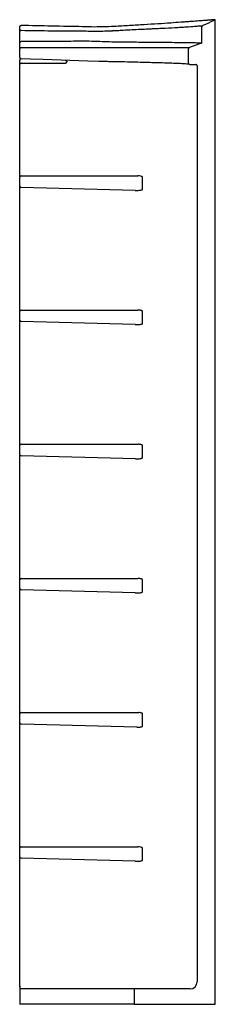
# Model space of a CAD drawing. Header units: millimetres. Extents: x 3944.793 to 3944.933, y 1922.233 to 1922.937.
import ezdxf

# ---------------------------------------------------------------- set-up
doc = ezdxf.new("R2010")
doc.units = ezdxf.units.MM
doc.layers.add('SANINDUSA', color=3, linetype='Continuous')

msp = doc.modelspace()

# ---------------------------------------------------------------- linework, layer by layer
at = {"layer": 'SANINDUSA'}
for p, q in [((3944.9331, 1922.23269), (3944.9331, 1922.93714)), ((3944.92345, 1922.92127), (3944.92345, 1922.93195)), ((3944.92353, 1922.92122), (3944.92353, 1922.93197)), ((3944.7931, 1922.92251), (3944.7931, 1922.92859)), ((3944.7931, 1922.91638), (3944.7931, 1922.92063)), ((3944.7931, 1922.91005), (3944.7931, 1922.91638)), ((3944.91394, 1922.90608), (3944.91394, 1922.91633)), ((3944.92287, 1922.92028), (3944.9146, 1922.91727)), ((3944.7931, 1922.90708), (3944.7931, 1922.90805)), ((3944.7931, 1922.83286), (3944.7931, 1922.90508)), ((3944.7941, 1922.90608), (3944.8257, 1922.90608)), ((3944.91494, 1922.90508), (3944.9191, 1922.90508)), ((3944.9201, 1922.90408), (3944.9201, 1922.24869)), ((3944.7931, 1922.82942), (3944.7931, 1922.83036)), ((3944.7931, 1922.82716), (3944.7931, 1922.82942)), ((3944.7931, 1922.82447), (3944.7931, 1922.82716)), ((3944.7931, 1922.81814), (3944.7931, 1922.82447)), ((3944.79408, 1922.82541), (3944.87769, 1922.82541)), ((3944.881, 1922.81587), (3944.881, 1922.82447)), ((3944.7931, 1922.81575), (3944.7931, 1922.81814)), ((3944.87582, 1922.815), (3944.79407, 1922.81715)), ((3944.7931, 1922.81536), (3944.7931, 1922.81575)), ((3944.7931, 1922.73686), (3944.7931, 1922.81286)), ((3944.7931, 1922.73342), (3944.7931, 1922.73436)), ((3944.7931, 1922.73116), (3944.7931, 1922.73342)), ((3944.7931, 1922.72847), (3944.7931, 1922.73116)), ((3944.7931, 1922.72214), (3944.7931, 1922.72847)), ((3944.79408, 1922.72941), (3944.87769, 1922.72941)), ((3944.881, 1922.71987), (3944.881, 1922.72847)), ((3944.7931, 1922.71975), (3944.7931, 1922.72214)), ((3944.7931, 1922.71936), (3944.7931, 1922.71975)), ((3944.87582, 1922.719), (3944.79407, 1922.72115)), ((3944.7931, 1922.64086), (3944.7931, 1922.71686)), ((3944.7931, 1922.63735), (3944.7931, 1922.63836)), ((3944.7931, 1922.63519), (3944.7931, 1922.63735)), ((3944.7931, 1922.63247), (3944.7931, 1922.63519)), ((3944.79408, 1922.63341), (3944.87786, 1922.63341)), ((3944.7931, 1922.62614), (3944.7931, 1922.63247)), ((3944.7931, 1922.62385), (3944.7931, 1922.62614)), ((3944.88103, 1922.62387), (3944.88103, 1922.63247)), ((3944.7931, 1922.62336), (3944.7931, 1922.62385)), ((3944.7931, 1922.54486), (3944.7931, 1922.62086)), ((3944.87608, 1922.623), (3944.79407, 1922.62515)), ((3944.7931, 1922.54142), (3944.7931, 1922.54236)), ((3944.7931, 1922.53916), (3944.7931, 1922.54142)), ((3944.7931, 1922.53647), (3944.7931, 1922.53916)), ((3944.7931, 1922.53014), (3944.7931, 1922.53647)), ((3944.79408, 1922.53741), (3944.87769, 1922.53741)), ((3944.881, 1922.52787), (3944.881, 1922.53647)), ((3944.7931, 1922.52775), (3944.7931, 1922.53014)), ((3944.7931, 1922.52736), (3944.7931, 1922.52775)), ((3944.87582, 1922.527), (3944.79407, 1922.52915)), ((3944.7931, 1922.44886), (3944.7931, 1922.52486)), ((3944.7931, 1922.44514), (3944.7931, 1922.44636)), ((3944.7931, 1922.44326), (3944.7931, 1922.44514)), ((3944.7931, 1922.44047), (3944.7931, 1922.44326)), ((3944.7931, 1922.43414), (3944.7931, 1922.44047)), ((3944.79408, 1922.44141), (3944.87836, 1922.44141)), ((3944.8811, 1922.43187), (3944.8811, 1922.44047)), ((3944.7931, 1922.43215), (3944.7931, 1922.43414)), ((3944.7931, 1922.43136), (3944.7931, 1922.43215)), ((3944.7931, 1922.35286), (3944.7931, 1922.42886)), ((3944.87685, 1922.43098), (3944.79407, 1922.43315)), ((3944.7931, 1922.34942), (3944.7931, 1922.35036)), ((3944.7931, 1922.34716), (3944.7931, 1922.34942)), ((3944.7931, 1922.34447), (3944.7931, 1922.34716)), ((3944.7931, 1922.33814), (3944.7931, 1922.34447)), ((3944.79408, 1922.34541), (3944.87769, 1922.34541)), ((3944.88101, 1922.33587), (3944.88101, 1922.34447)), ((3944.7931, 1922.33575), (3944.7931, 1922.33814)), ((3944.7931, 1922.33536), (3944.7931, 1922.33575)), ((3944.7931, 1922.24869), (3944.7931, 1922.33286)), ((3944.87582, 1922.335), (3944.79407, 1922.33715)), ((3944.7931, 1922.24539), (3944.7931, 1922.23269)), ((3944.7961, 1922.24369), (3944.79398, 1922.24369)), ((3944.83802, 1922.24369), (3944.7961, 1922.24369)), ((3944.8751, 1922.24369), (3944.83802, 1922.24369)), ((3944.8751, 1922.24369), (3944.8751, 1922.23269)), ((3944.9151, 1922.24369), (3944.8751, 1922.24369)), ((3944.7961, 1922.23269), (3944.7931, 1922.23269)), ((3944.83802, 1922.23269), (3944.7961, 1922.23269)), ((3944.8751, 1922.23269), (3944.83802, 1922.23269)), ((3944.8751, 1922.23269), (3944.9331, 1922.23269))]:
    msp.add_line(p, q, dxfattribs=at)
at = {"layer": 'SANINDUSA', "flags": 128}
for points in [[(3944.79408, 1922.91732), (3944.79509, 1922.91732), (3944.80309, 1922.91732), (3944.83507, 1922.91732), (3944.85161, 1922.91732)], [(3944.85175, 1922.90725), (3944.84975, 1922.90731), (3944.84176, 1922.90756), (3944.80979, 1922.90856), (3944.80051, 1922.90885), (3944.79406, 1922.90905)]]:
    msp.add_lwpolyline(points, dxfattribs=at)
at = {"layer": 'SANINDUSA'}
for centre, radius, start, end in [((3944.79407, 1922.92856), 0.000974, 88.44754, 178.35892), ((3944.92445, 1922.93195), 0.000999, 113.82629, 180.0592), ((3944.92453, 1922.93197), 0.001, 113.78345, 180), ((3944.79407, 1922.9206), 0.00097, 88.90267, 178.18926), ((3944.79407, 1922.91635), 0.00097, 88.86146, 178.18847), ((3944.92245, 1922.92127), 0.001, 290.11023, 359.98874), ((3944.7941, 1922.91005), 0.001, 180, 268.21077), ((3944.7941, 1922.90508), 0.001, 90, 180), ((3944.79406, 1922.82444), 0.00097, 89.25864, 178.20551), ((3944.7941, 1922.81814), 0.001, 180, 268.5), ((3944.79406, 1922.72844), 0.00097, 89.25864, 178.20551), ((3944.7941, 1922.72214), 0.001, 180, 268.5), ((3944.79406, 1922.63244), 0.00097, 89.25584, 178.20649), ((3944.7941, 1922.62614), 0.001, 180, 268.5), ((3944.79406, 1922.53644), 0.00097, 89.25406, 178.20646), ((3944.7941, 1922.53014), 0.001, 180, 268.5), ((3944.79406, 1922.44044), 0.00097, 89.25966, 178.20449), ((3944.7941, 1922.43414), 0.001, 180, 268.5), ((3944.79406, 1922.34444), 0.00097, 89.25762, 178.20653), ((3944.7941, 1922.33814), 0.001, 180, 268.5), ((3944.9151, 1922.24869), 0.005, 270, 0)]:
    msp.add_arc(centre, radius, start, end, dxfattribs=at)
for points, knots in [([(3944.9331, 1922.93714), (3944.9331, 1922.93714), (3944.93291, 1922.93712), (3944.93221, 1922.93707), (3944.93168, 1922.93702), (3944.93028, 1922.93691), (3944.92942, 1922.93685), (3944.92811, 1922.93675), (3944.92783, 1922.93673), (3944.92727, 1922.93668), (3944.92697, 1922.93666), (3944.92606, 1922.93659), (3944.92541, 1922.93654), (3944.92335, 1922.93638), (3944.92182, 1922.93627), (3944.91847, 1922.93602), (3944.91664, 1922.93588), (3944.91417, 1922.9357), (3944.91367, 1922.93566), (3944.91264, 1922.93559), (3944.91212, 1922.93555), (3944.91052, 1922.93543), (3944.90943, 1922.93535), (3944.90605, 1922.93511), (3944.90368, 1922.93493), (3944.90119, 1922.93475)], [0, 0, 0, 0, 0.125, 0.125, 0.25, 0.25, 0.375, 0.375, 0.40625, 0.40625, 0.4375, 0.4375, 0.5, 0.5, 0.625, 0.625, 0.75, 0.75, 0.78125, 0.78125, 0.8125, 0.8125, 0.875, 0.875, 1, 1, 1, 1]), ([(3944.9331, 1922.93714), (3944.93095, 1922.93605), (3944.9288, 1922.93501), (3944.92663, 1922.93401), (3944.9258, 1922.93363), (3944.92496, 1922.93325), (3944.92413, 1922.93288)], [0.69760921, 0.69760921, 0.69760921, 0.69760921, 0.73579376, 0.73579376, 0.73579376, 0.75046729, 0.75046729, 0.75046729, 0.75046729]), ([(3944.7931, 1922.93194), (3944.7931, 1922.93208), (3944.79312, 1922.93221), (3944.79321, 1922.93246), (3944.79328, 1922.93258), (3944.79347, 1922.93278), (3944.79358, 1922.93286), (3944.79382, 1922.93297), (3944.79396, 1922.933), (3944.7941, 1922.933)], [0, 0, 0, 0, 0.25, 0.25, 0.5, 0.5, 0.75, 0.75, 1, 1, 1, 1]), ([(3944.7941, 1922.92953), (3944.80142, 1922.92942), (3944.80875, 1922.92931), (3944.81792, 1922.92923), (3944.81976, 1922.92922), (3944.82342, 1922.92921), (3944.82526, 1922.9292), (3944.83076, 1922.92919), (3944.83443, 1922.92918), (3944.8381, 1922.92914)], [0, 0, 0, 0, 0.5, 0.5, 0.625, 0.625, 0.75, 0.75, 1, 1, 1, 1]), ([(3944.8381, 1922.92914), (3944.84166, 1922.92901), (3944.84521, 1922.92895), (3944.8505, 1922.92899), (3944.85226, 1922.92902), (3944.85489, 1922.92909), (3944.85577, 1922.92912), (3944.85708, 1922.92917), (3944.85773, 1922.92919), (3944.85839, 1922.92922), (3944.85882, 1922.92925), (3944.85904, 1922.92926), (3944.85926, 1922.92927)], [0, 0, 0, 0, 0.5, 0.5, 0.75, 0.75, 0.875, 0.875, 0.9375, 0.96875, 0.96875, 1, 1, 1, 1]), ([(3944.85926, 1922.92927), (3944.85939, 1922.92927), (3944.85953, 1922.92928), (3944.8598, 1922.92929), (3944.8602, 1922.92931), (3944.86115, 1922.92936), (3944.86196, 1922.9294), (3944.86356, 1922.92949), (3944.86463, 1922.92954), (3944.8678, 1922.92971), (3944.86988, 1922.92982), (3944.87399, 1922.93004), (3944.87602, 1922.93015), (3944.87999, 1922.93035), (3944.88195, 1922.93045), (3944.88483, 1922.93058), (3944.88578, 1922.93063), (3944.88765, 1922.93071), (3944.88857, 1922.93075), (3944.89129, 1922.93088), (3944.89304, 1922.93096), (3944.89813, 1922.93121), (3944.9013, 1922.93137), (3944.90497, 1922.93157), (3944.90569, 1922.93161), (3944.90709, 1922.93169), (3944.90778, 1922.93173), (3944.90977, 1922.93184), (3944.91102, 1922.93192), (3944.91453, 1922.93213), (3944.91655, 1922.93227), (3944.91875, 1922.93245), (3944.91917, 1922.93249), (3944.91998, 1922.93257), (3944.92036, 1922.93261), (3944.92143, 1922.93271), (3944.92204, 1922.93277), (3944.92275, 1922.93282), (3944.92295, 1922.93283), (3944.92329, 1922.93284), (3944.92343, 1922.93285), (3944.92378, 1922.93285), (3944.92393, 1922.93285), (3944.92405, 1922.93287)], [0, 0, 0, 0, 0.003906, 0.003906, 0.007812, 0.015625, 0.03125, 0.03125, 0.0625, 0.0625, 0.125, 0.125, 0.1875, 0.1875, 0.25, 0.25, 0.28125, 0.28125, 0.3125, 0.3125, 0.375, 0.375, 0.5, 0.5, 0.53125, 0.53125, 0.5625, 0.5625, 0.625, 0.625, 0.75, 0.75, 0.78125, 0.78125, 0.8125, 0.8125, 0.875, 0.875, 0.90625, 0.90625, 0.9375, 0.9375, 1, 1, 1, 1]), ([(3944.90119, 1922.93475), (3944.89822, 1922.93453), (3944.89515, 1922.93433), (3944.88881, 1922.93392), (3944.88553, 1922.93372), (3944.88046, 1922.93342), (3944.87875, 1922.93332), (3944.87527, 1922.93312), (3944.8735, 1922.93302), (3944.86814, 1922.93271), (3944.86452, 1922.9325), (3944.86083, 1922.9323)], [0, 0, 0, 0, 0.25, 0.25, 0.5, 0.5, 0.625, 0.625, 0.75, 0.75, 1, 1, 1, 1]), ([(3944.7931, 1922.92063), (3944.7931, 1922.9207), (3944.7931, 1922.9208), (3944.7931, 1922.92105), (3944.7931, 1922.92119), (3944.7931, 1922.92169), (3944.7931, 1922.9221), (3944.7931, 1922.92251)], [0, 0, 0, 0, 0.25, 0.25, 0.5, 0.5, 1, 1, 1, 1]), ([(3944.85405, 1922.92132), (3944.85158, 1922.92145), (3944.8491, 1922.92153), (3944.84413, 1922.92165), (3944.84163, 1922.92168), (3944.83664, 1922.92169), (3944.83413, 1922.92168), (3944.82912, 1922.92164), (3944.82662, 1922.92161), (3944.82161, 1922.92156), (3944.81911, 1922.92154), (3944.8141, 1922.92152), (3944.8116, 1922.92152), (3944.80409, 1922.92153), (3944.79909, 1922.92155), (3944.79408, 1922.92157)], [0, 0, 0, 0, 0.125, 0.125, 0.25, 0.25, 0.375, 0.375, 0.5, 0.5, 0.625, 0.625, 0.75, 0.75, 1, 1, 1, 1]), ([(3944.85177, 1922.91732), (3944.85423, 1922.91733), (3944.85668, 1922.91733), (3944.86154, 1922.91733), (3944.86392, 1922.91733), (3944.86626, 1922.91732)], [0, 0, 0, 0, 0.5, 0.5, 1, 1, 1, 1]), ([(3944.86698, 1922.92098), (3944.86486, 1922.92098), (3944.86272, 1922.92102), (3944.85841, 1922.92113), (3944.85624, 1922.92121), (3944.85405, 1922.92132)], [0, 0, 0, 0, 0.5, 0.5, 1, 1, 1, 1]), ([(3944.86669, 1922.91732), (3944.86985, 1922.91732), (3944.8729, 1922.91732), (3944.87879, 1922.91732), (3944.88163, 1922.91732), (3944.88503, 1922.91732), (3944.88571, 1922.91732), (3944.88705, 1922.91732), (3944.88771, 1922.91732), (3944.88967, 1922.91732), (3944.89093, 1922.91732), (3944.89458, 1922.91732), (3944.89686, 1922.91732), (3944.90001, 1922.91732), (3944.90101, 1922.91732), (3944.90246, 1922.91732), (3944.90293, 1922.91732), (3944.90385, 1922.91732), (3944.9043, 1922.91732), (3944.90561, 1922.91732), (3944.90643, 1922.91732), (3944.90798, 1922.91732), (3944.90871, 1922.91732), (3944.91007, 1922.91732), (3944.9107, 1922.91732), (3944.91183, 1922.91732), (3944.91233, 1922.91732), (3944.91296, 1922.91732), (3944.91315, 1922.91732), (3944.91349, 1922.91732), (3944.91364, 1922.91732), (3944.91403, 1922.91732), (3944.91422, 1922.91732), (3944.91438, 1922.91732)], [0, 0, 0, 0, 0.125, 0.125, 0.25, 0.25, 0.28125, 0.28125, 0.3125, 0.3125, 0.375, 0.375, 0.5, 0.5, 0.5625, 0.5625, 0.59375, 0.59375, 0.625, 0.625, 0.6875, 0.6875, 0.75, 0.75, 0.8125, 0.8125, 0.875, 0.875, 0.90625, 0.90625, 0.9375, 0.9375, 1, 1, 1, 1]), ([(3944.9228, 1922.92033), (3944.92269, 1922.92034), (3944.92256, 1922.92036), (3944.92215, 1922.9204), (3944.92188, 1922.92041), (3944.92129, 1922.92042), (3944.92106, 1922.92043), (3944.92055, 1922.92044), (3944.92027, 1922.92044), (3944.91936, 1922.92046), (3944.91867, 1922.92047), (3944.91717, 1922.9205), (3944.91635, 1922.92052), (3944.91461, 1922.92056), (3944.91368, 1922.92057), (3944.91169, 1922.9206), (3944.91063, 1922.92062), (3944.90893, 1922.92064), (3944.90834, 1922.92064), (3944.90715, 1922.92066), (3944.90654, 1922.92067), (3944.90342, 1922.9207), (3944.90071, 1922.92073), (3944.89634, 1922.92077), (3944.89483, 1922.92079), (3944.89249, 1922.92081), (3944.89169, 1922.92082), (3944.89008, 1922.92083), (3944.88926, 1922.92084), (3944.88514, 1922.92088), (3944.88171, 1922.92091), (3944.87455, 1922.92095), (3944.87083, 1922.92096), (3944.86698, 1922.92098)], [0, 0, 0, 0, 0.0625, 0.0625, 0.125, 0.125, 0.15625, 0.15625, 0.1875, 0.1875, 0.25, 0.25, 0.3125, 0.3125, 0.375, 0.375, 0.4375, 0.4375, 0.46875, 0.46875, 0.5, 0.5, 0.625, 0.625, 0.6875, 0.6875, 0.71875, 0.71875, 0.75, 0.75, 0.875, 0.875, 1, 1, 1, 1]), ([(3944.9146, 1922.91727), (3944.9144, 1922.91719), (3944.91424, 1922.91707), (3944.91406, 1922.91682), (3944.91402, 1922.91672), (3944.91395, 1922.91653), (3944.91394, 1922.91643), (3944.91394, 1922.91633)], [0, 0, 0, 0, 0.5, 0.5, 0.75, 0.75, 1, 1, 1, 1]), ([(3944.92287, 1922.92028), (3944.92306, 1922.92035), (3944.92323, 1922.92048), (3944.92341, 1922.92073), (3944.92345, 1922.92082), (3944.92351, 1922.92101), (3944.92353, 1922.92112), (3944.92353, 1922.92122)], [0, 0, 0, 0, 0.5, 0.5, 0.75, 0.75, 1, 1, 1, 1]), ([(3944.7931, 1922.91005), (3944.7931, 1922.91005), (3944.7931, 1922.91), (3944.7931, 1922.9098), (3944.7931, 1922.90965), (3944.7931, 1922.90937), (3944.7931, 1922.90927), (3944.7931, 1922.90905), (3944.7931, 1922.90894), (3944.7931, 1922.9087), (3944.7931, 1922.90857), (3944.7931, 1922.90831), (3944.7931, 1922.90818), (3944.7931, 1922.90805)], [0, 0, 0, 0, 0.25, 0.25, 0.5, 0.5, 0.625, 0.625, 0.75, 0.75, 0.875, 0.875, 1, 1, 1, 1]), ([(3944.82585, 1922.90806), (3944.82585, 1922.90806), (3944.82585, 1922.90806), (3944.82595, 1922.90805), (3944.82606, 1922.90802), (3944.82628, 1922.90795), (3944.82643, 1922.90785), (3944.82656, 1922.90772), (3944.82671, 1922.90751), (3944.82679, 1922.90719), (3944.82679, 1922.90693), (3944.82673, 1922.9068), (3944.82672, 1922.90678)], [0, 0, 0, 0, 0.003987, 0.046364, 0.235219, 0.399528, 0.464693, 0.524804, 0.657705, 0.809224, 0.966487, 1, 1, 1, 1]), ([(3944.7931, 1922.90508), (3944.7931, 1922.90508), (3944.7931, 1922.9051), (3944.7931, 1922.90515), (3944.7931, 1922.90518), (3944.7931, 1922.90528), (3944.7931, 1922.90535), (3944.7931, 1922.90549), (3944.7931, 1922.90558), (3944.7931, 1922.90585), (3944.7931, 1922.90608), (3944.7931, 1922.90656), (3944.7931, 1922.90682), (3944.7931, 1922.90708)], [0, 0, 0, 0, 0.125, 0.125, 0.25, 0.25, 0.375, 0.375, 0.5, 0.5, 0.75, 0.75, 1, 1, 1, 1]), ([(3944.82569, 1922.90608), (3944.8257, 1922.90608), (3944.82571, 1922.90608), (3944.82573, 1922.90608), (3944.82575, 1922.90608), (3944.82577, 1922.90608), (3944.82578, 1922.90608), (3944.82579, 1922.90608)], [0, 0, 0, 0, 0.145712, 0.305829, 0.549611, 0.768612, 1, 1, 1, 1]), ([(3944.82579, 1922.90608), (3944.82592, 1922.9061), (3944.82617, 1922.90613), (3944.8265, 1922.90636), (3944.82669, 1922.90659), (3944.82671, 1922.90675), (3944.82672, 1922.90678)], [0, 0, 0, 0, 0.309829, 0.619274, 0.928899, 1, 1, 1, 1]), ([(3944.91445, 1922.90523), (3944.91424, 1922.90527), (3944.91373, 1922.90536), (3944.91167, 1922.90552), (3944.90839, 1922.90568), (3944.90432, 1922.90585), (3944.89954, 1922.90603), (3944.89402, 1922.9062), (3944.88788, 1922.90636), (3944.88115, 1922.90653), (3944.87398, 1922.90673), (3944.86889, 1922.90687), (3944.86635, 1922.90694)], [0, 0, 0, 0, 0.068223, 0.171087, 0.274571, 0.377828, 0.481398, 0.585307, 0.688887, 0.792482, 0.896406, 1, 1, 1, 1]), ([(3944.91494, 1922.90508), (3944.91481, 1922.90508), (3944.91468, 1922.90511), (3944.91444, 1922.90521), (3944.91432, 1922.90528), (3944.91414, 1922.90547), (3944.91407, 1922.90558), (3944.91397, 1922.90582), (3944.91394, 1922.90595), (3944.91394, 1922.90608)], [0, 0, 0, 0, 0.25, 0.25, 0.5, 0.5, 0.75, 0.75, 1, 1, 1, 1]), ([(3944.9201, 1922.90408), (3944.9201, 1922.90421), (3944.92007, 1922.90434), (3944.91997, 1922.90459), (3944.91989, 1922.9047), (3944.91962, 1922.90497), (3944.91936, 1922.90508), (3944.9191, 1922.90508)], [0, 0, 0, 0, 0.25, 0.25, 0.5, 0.5, 1, 1, 1, 1]), ([(3944.7931, 1922.83036), (3944.7931, 1922.83053), (3944.7931, 1922.83069), (3944.7931, 1922.83101), (3944.7931, 1922.83117), (3944.7931, 1922.83147), (3944.7931, 1922.83162), (3944.7931, 1922.83189), (3944.7931, 1922.83202), (3944.7931, 1922.83225), (3944.7931, 1922.83235), (3944.7931, 1922.83253), (3944.7931, 1922.83261), (3944.7931, 1922.8328), (3944.7931, 1922.83286), (3944.7931, 1922.83286)], [0, 0, 0, 0, 0.125, 0.125, 0.25, 0.25, 0.375, 0.375, 0.5, 0.5, 0.625, 0.625, 0.75, 0.75, 1, 1, 1, 1]), ([(3944.881, 1922.82447), (3944.881, 1922.82455), (3944.88096, 1922.82462), (3944.88085, 1922.82473), (3944.88079, 1922.82477), (3944.8806, 1922.82488), (3944.88046, 1922.82494), (3944.88004, 1922.82508), (3944.87975, 1922.82515), (3944.87888, 1922.82531), (3944.87828, 1922.82537), (3944.87769, 1922.82541)], [0, 0, 0, 0, 0.0625, 0.0625, 0.125, 0.125, 0.25, 0.25, 0.5, 0.5, 1, 1, 1, 1]), ([(3944.7931, 1922.81286), (3944.7931, 1922.81286), (3944.7931, 1922.81288), (3944.7931, 1922.81294), (3944.7931, 1922.81299), (3944.7931, 1922.81312), (3944.7931, 1922.81319), (3944.7931, 1922.81337), (3944.7931, 1922.81348), (3944.7931, 1922.81371), (3944.7931, 1922.81384), (3944.7931, 1922.81411), (3944.7931, 1922.81425), (3944.7931, 1922.81471), (3944.7931, 1922.81503), (3944.7931, 1922.81536)], [0, 0, 0, 0, 0.125, 0.125, 0.25, 0.25, 0.375, 0.375, 0.5, 0.5, 0.625, 0.625, 0.75, 0.75, 1, 1, 1, 1]), ([(3944.87582, 1922.815), (3944.87627, 1922.81499), (3944.87673, 1922.81499), (3944.87763, 1922.81501), (3944.87808, 1922.81503), (3944.87898, 1922.8151), (3944.87943, 1922.81515), (3944.88009, 1922.81529), (3944.88031, 1922.81535), (3944.88062, 1922.81548), (3944.88073, 1922.81552), (3944.88087, 1922.81562), (3944.88091, 1922.81566), (3944.88098, 1922.81575), (3944.88101, 1922.81581), (3944.881, 1922.81587)], [0, 0, 0, 0, 0.25, 0.25, 0.5, 0.5, 0.75, 0.75, 0.875, 0.875, 0.9375, 0.9375, 0.96875, 0.96875, 1, 1, 1, 1]), ([(3944.7931, 1922.73436), (3944.7931, 1922.73465), (3944.7931, 1922.73521), (3944.7931, 1922.73596), (3944.7931, 1922.73652), (3944.7931, 1922.73682), (3944.7931, 1922.73685), (3944.7931, 1922.73686)], [0, 0, 0, 0, 0.21436, 0.428715, 0.643192, 0.857921, 1, 1, 1, 1]), ([(3944.881, 1922.72847), (3944.881, 1922.72855), (3944.88096, 1922.72862), (3944.88085, 1922.72873), (3944.88079, 1922.72877), (3944.8806, 1922.72888), (3944.88046, 1922.72894), (3944.88004, 1922.72908), (3944.87975, 1922.72915), (3944.87887, 1922.72931), (3944.87828, 1922.72937), (3944.87769, 1922.72941)], [0, 0, 0, 0, 0.0625, 0.0625, 0.125, 0.125, 0.25, 0.25, 0.5, 0.5, 1, 1, 1, 1]), ([(3944.7931, 1922.71686), (3944.7931, 1922.71686), (3944.7931, 1922.71688), (3944.7931, 1922.71694), (3944.7931, 1922.71699), (3944.7931, 1922.71712), (3944.7931, 1922.71719), (3944.7931, 1922.71737), (3944.7931, 1922.71748), (3944.7931, 1922.71771), (3944.7931, 1922.71784), (3944.7931, 1922.71811), (3944.7931, 1922.71825), (3944.7931, 1922.71871), (3944.7931, 1922.71903), (3944.7931, 1922.71936)], [0, 0, 0, 0, 0.125, 0.125, 0.25, 0.25, 0.375, 0.375, 0.5, 0.5, 0.625, 0.625, 0.75, 0.75, 1, 1, 1, 1]), ([(3944.87582, 1922.719), (3944.87627, 1922.71899), (3944.87672, 1922.71899), (3944.87763, 1922.71901), (3944.87808, 1922.71903), (3944.87898, 1922.7191), (3944.87943, 1922.71915), (3944.88009, 1922.71929), (3944.88031, 1922.71935), (3944.88062, 1922.71948), (3944.88073, 1922.71952), (3944.88087, 1922.71962), (3944.88091, 1922.71966), (3944.88098, 1922.71975), (3944.88101, 1922.71981), (3944.881, 1922.71987)], [0, 0, 0, 0, 0.25, 0.25, 0.5, 0.5, 0.75, 0.75, 0.875, 0.875, 0.9375, 0.9375, 0.96875, 0.96875, 1, 1, 1, 1]), ([(3944.7931, 1922.63836), (3944.7931, 1922.63853), (3944.7931, 1922.63869), (3944.7931, 1922.63901), (3944.7931, 1922.63917), (3944.7931, 1922.63947), (3944.7931, 1922.63962), (3944.7931, 1922.63989), (3944.7931, 1922.64002), (3944.7931, 1922.64025), (3944.7931, 1922.64035), (3944.7931, 1922.64053), (3944.7931, 1922.64061), (3944.7931, 1922.6408), (3944.7931, 1922.64086), (3944.7931, 1922.64086)], [0, 0, 0, 0, 0.125, 0.125, 0.25, 0.25, 0.375, 0.375, 0.5, 0.5, 0.625, 0.625, 0.75, 0.75, 1, 1, 1, 1]), ([(3944.88103, 1922.63247), (3944.88103, 1922.6325), (3944.88102, 1922.63255), (3944.88094, 1922.63268), (3944.8807, 1922.63286), (3944.88008, 1922.6331), (3944.87924, 1922.63327), (3944.87843, 1922.63337), (3944.878, 1922.6334), (3944.87786, 1922.63341)], [0, 0, 0, 0, 0.02192, 0.049164, 0.126404, 0.279747, 0.624474, 0.876778, 1, 1, 1, 1]), ([(3944.7931, 1922.62086), (3944.7931, 1922.62089), (3944.7931, 1922.62095), (3944.7931, 1922.62138), (3944.7931, 1922.62201), (3944.7931, 1922.62272), (3944.7931, 1922.62318), (3944.7931, 1922.62336)], [0, 0, 0, 0, 0.215031, 0.430067, 0.644975, 0.859633, 1, 1, 1, 1]), ([(3944.87608, 1922.623), (3944.87651, 1922.62299), (3944.87695, 1922.62298), (3944.87781, 1922.623), (3944.87824, 1922.62302), (3944.8791, 1922.6231), (3944.87953, 1922.62315), (3944.88016, 1922.6233), (3944.88037, 1922.62335), (3944.88067, 1922.62348), (3944.88077, 1922.62353), (3944.8809, 1922.62363), (3944.88094, 1922.62366), (3944.88101, 1922.62376), (3944.88103, 1922.62381), (3944.88103, 1922.62387)], [0, 0, 0, 0, 0.25, 0.25, 0.5, 0.5, 0.75, 0.75, 0.875, 0.875, 0.9375, 0.9375, 0.96875, 0.96875, 1, 1, 1, 1]), ([(3944.7931, 1922.54236), (3944.7931, 1922.54265), (3944.7931, 1922.54321), (3944.7931, 1922.54396), (3944.7931, 1922.54452), (3944.7931, 1922.54482), (3944.7931, 1922.54485), (3944.7931, 1922.54486)], [0, 0, 0, 0, 0.214367, 0.428715, 0.643192, 0.85792, 1, 1, 1, 1]), ([(3944.881, 1922.53647), (3944.881, 1922.5365), (3944.881, 1922.53655), (3944.88091, 1922.53668), (3944.88066, 1922.53687), (3944.88002, 1922.5371), (3944.87916, 1922.53726), (3944.87831, 1922.53736), (3944.87786, 1922.5374), (3944.87769, 1922.53741)], [0, 0, 0, 0, 0.020325, 0.047641, 0.12384, 0.276566, 0.621185, 0.857356, 1, 1, 1, 1]), ([(3944.87582, 1922.527), (3944.87627, 1922.52699), (3944.87672, 1922.52699), (3944.87763, 1922.52701), (3944.87808, 1922.52703), (3944.87898, 1922.5271), (3944.87943, 1922.52715), (3944.88009, 1922.52729), (3944.88031, 1922.52735), (3944.88062, 1922.52748), (3944.88073, 1922.52752), (3944.88087, 1922.52762), (3944.88091, 1922.52766), (3944.88098, 1922.52775), (3944.88101, 1922.52781), (3944.881, 1922.52787)], [0, 0, 0, 0, 0.25, 0.25, 0.5, 0.5, 0.75, 0.75, 0.875, 0.875, 0.9375, 0.9375, 0.96875, 0.96875, 1, 1, 1, 1]), ([(3944.7931, 1922.52486), (3944.7931, 1922.52486), (3944.7931, 1922.52488), (3944.7931, 1922.52494), (3944.7931, 1922.52499), (3944.7931, 1922.52512), (3944.7931, 1922.52519), (3944.7931, 1922.52537), (3944.7931, 1922.52548), (3944.7931, 1922.52571), (3944.7931, 1922.52584), (3944.7931, 1922.52611), (3944.7931, 1922.52625), (3944.7931, 1922.52671), (3944.7931, 1922.52703), (3944.7931, 1922.52736)], [0, 0, 0, 0, 0.125, 0.125, 0.25, 0.25, 0.375, 0.375, 0.5, 0.5, 0.625, 0.625, 0.75, 0.75, 1, 1, 1, 1]), ([(3944.7931, 1922.44636), (3944.7931, 1922.44665), (3944.7931, 1922.44721), (3944.7931, 1922.44796), (3944.7931, 1922.44852), (3944.7931, 1922.44882), (3944.7931, 1922.44885), (3944.7931, 1922.44886)], [0, 0, 0, 0, 0.214367, 0.428714, 0.643191, 0.857919, 1, 1, 1, 1]), ([(3944.8811, 1922.44047), (3944.8811, 1922.4405), (3944.88109, 1922.44056), (3944.88102, 1922.44069), (3944.88082, 1922.44086), (3944.88028, 1922.4411), (3944.87944, 1922.4413), (3944.87873, 1922.44137), (3944.87836, 1922.44141)], [0, 0, 0, 0, 0.032166, 0.0544641, 0.1354211, 0.2908525, 0.6352417, 1, 1, 1, 1]), ([(3944.7931, 1922.42886), (3944.7931, 1922.42889), (3944.7931, 1922.42895), (3944.7931, 1922.42938), (3944.7931, 1922.43001), (3944.7931, 1922.43072), (3944.7931, 1922.43118), (3944.7931, 1922.43136)], [0, 0, 0, 0, 0.215031, 0.430067, 0.644975, 0.85964, 1, 1, 1, 1]), ([(3944.87685, 1922.43098), (3944.87766, 1922.43098), (3944.8787, 1922.43097), (3944.88001, 1922.43119), (3944.88061, 1922.43135), (3944.88096, 1922.43158), (3944.88106, 1922.4317), (3944.8811, 1922.43179), (3944.8811, 1922.43185), (3944.8811, 1922.43187)], [0, 0, 0, 0, 0.534592, 0.692683, 0.884454, 0.940651, 0.965022, 0.987227, 1, 1, 1, 1]), ([(3944.7931, 1922.35036), (3944.7931, 1922.35065), (3944.7931, 1922.35121), (3944.7931, 1922.35196), (3944.7931, 1922.35252), (3944.7931, 1922.35282), (3944.7931, 1922.35285), (3944.7931, 1922.35286)], [0, 0, 0, 0, 0.214354, 0.428716, 0.643184, 0.85792, 1, 1, 1, 1]), ([(3944.88101, 1922.34447), (3944.88101, 1922.34455), (3944.88096, 1922.34462), (3944.88085, 1922.34473), (3944.88079, 1922.34477), (3944.8806, 1922.34488), (3944.88046, 1922.34494), (3944.88004, 1922.34508), (3944.87975, 1922.34515), (3944.87888, 1922.34531), (3944.87828, 1922.34537), (3944.87769, 1922.34541)], [0, 0, 0, 0, 0.0625, 0.0625, 0.125, 0.125, 0.25, 0.25, 0.5, 0.5, 1, 1, 1, 1]), ([(3944.7931, 1922.33286), (3944.7931, 1922.33289), (3944.7931, 1922.33295), (3944.7931, 1922.33338), (3944.7931, 1922.33401), (3944.7931, 1922.33472), (3944.7931, 1922.33518), (3944.7931, 1922.33536)], [0, 0, 0, 0, 0.215028, 0.430062, 0.644979, 0.859627, 1, 1, 1, 1]), ([(3944.87582, 1922.335), (3944.87679, 1922.335), (3944.87805, 1922.33499), (3944.87964, 1922.33519), (3944.88038, 1922.33534), (3944.88082, 1922.33557), (3944.88094, 1922.33569), (3944.88098, 1922.33576), (3944.881, 1922.33582), (3944.881, 1922.33584), (3944.88101, 1922.33587)], [0, 0, 0, 0, 0.533461, 0.695288, 0.891528, 0.945823, 0.965788, 0.985966, 0.987977, 1, 1, 1, 1]), ([(3944.7931, 1922.24539), (3944.7931, 1922.24582), (3944.7931, 1922.24684), (3944.7931, 1922.24801), (3944.7931, 1922.24869)], [0, 0, 0, 0, 0.42055, 1, 1, 1, 1]), ([(3944.79398, 1922.24369), (3944.79386, 1922.24371), (3944.79364, 1922.24374), (3944.79338, 1922.24449), (3944.79322, 1922.24517), (3944.79316, 1922.24547), (3944.79313, 1922.24555), (3944.79312, 1922.24557), (3944.79311, 1922.24558), (3944.79311, 1922.24557), (3944.7931, 1922.24554), (3944.7931, 1922.2455), (3944.7931, 1922.24545), (3944.7931, 1922.24541), (3944.7931, 1922.24539)], [0, 0, 0, 0, 0.342211, 0.68369, 0.869491, 0.925548, 0.939739, 0.95511, 0.961563, 0.968083, 0.973781, 0.980558, 0.99255, 1, 1, 1, 1])]:
    msp.add_open_spline(points, degree=3, knots=knots, dxfattribs=at)
for points in [[(3944.7931, 1922.92859), (3944.7931, 1922.92963), (3944.7931, 1922.93075), (3944.7931, 1922.93194)], [(3944.8381, 1922.93209), (3944.82343, 1922.93239), (3944.80876, 1922.93269), (3944.7941, 1922.933)], [(3944.84441, 1922.93191), (3944.8423, 1922.93192), (3944.8402, 1922.93199), (3944.8381, 1922.93209)], [(3944.86083, 1922.9323), (3944.85542, 1922.93199), (3944.84995, 1922.93187), (3944.84441, 1922.93191)], [(3944.92353, 1922.93197), (3944.92353, 1922.93197), (3944.9235, 1922.93196), (3944.92345, 1922.93195)], [(3944.92405, 1922.93287), (3944.9241, 1922.93288), (3944.92413, 1922.93288), (3944.92413, 1922.93288)], [(3944.85161, 1922.91732), (3944.85167, 1922.91732), (3944.85172, 1922.91732), (3944.85177, 1922.91732)], [(3944.86626, 1922.91732), (3944.8664, 1922.91732), (3944.86654, 1922.91732), (3944.86669, 1922.91732)], [(3944.91438, 1922.91732), (3944.91452, 1922.91732), (3944.9146, 1922.91731), (3944.9146, 1922.91727)], [(3944.92287, 1922.92028), (3944.92287, 1922.9203), (3944.92285, 1922.92032), (3944.9228, 1922.92033)], [(3944.92345, 1922.92127), (3944.9235, 1922.92126), (3944.92353, 1922.92124), (3944.92353, 1922.92122)], [(3944.855, 1922.90715), (3944.85392, 1922.90718), (3944.85283, 1922.90722), (3944.85175, 1922.90725)], [(3944.85873, 1922.90708), (3944.85749, 1922.90709), (3944.85625, 1922.90711), (3944.855, 1922.90715)], [(3944.86635, 1922.90694), (3944.86386, 1922.90701), (3944.86132, 1922.90706), (3944.85873, 1922.90708)]]:
    msp.add_open_spline(points, degree=3, dxfattribs=at)

doc.saveas('drawing.dxf')
